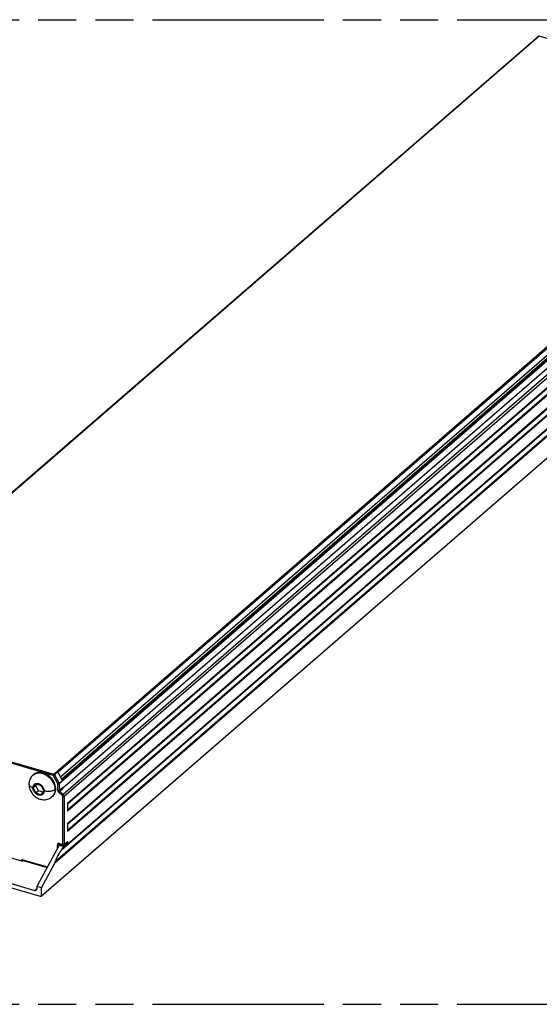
# Model space of a CAD drawing. Header units: millimetres. Extents: x 0 to 210, y 0 to 297.
# Tile 9 of 12: x 74 to 100, y 207 to 257. Entities that reach past the tile are written whole.
import ezdxf

# ---------------------------------------------------------------- set-up
doc = ezdxf.new("R2010")
doc.units = ezdxf.units.MM
doc.header["$LTSCALE"] = 19.36
doc.linetypes.add('PHANTOM', pattern=[0.8, 0.45, -0.05, 0.1, -0.05, 0.1, -0.05])
doc.layers.get('0').update_dxf_attribs({"linetype": 'CONTINUOUS'})
doc.layers.add('DEFAULT_3', color=7, linetype='PHANTOM')

msp = doc.modelspace()

# ---------------------------------------------------------------- linework, layer by layer
at = {"color": 7, "linetype": 'Continuous'}
for p, q in [((100.198764, 256.484945), (61.585431, 223.044817)), ((76.024703, 218.319554), (114.286256, 251.455031)), ((115.86235, 248.253929), (74.929017, 212.804622)), ((74.554314, 219.009123), (74.514314, 218.974482)), ((76.016099, 218.696887), (75.781669, 219.141041)), ((74.305722, 218.503506), (74.305722, 218.503428)), ((74.656538, 218.525496), (74.518683, 218.326519)), ((74.652016, 218.441989), (74.700982, 218.512666)), ((74.656538, 218.525496), (74.932248, 218.445905)), ((74.652016, 218.441989), (74.518683, 218.326519)), ((74.518683, 218.326519), (74.656538, 218.047952)), ((74.789871, 218.163422), (74.652016, 218.441989)), ((74.789871, 218.163422), (74.656538, 218.047952)), ((74.932248, 217.968361), (74.656538, 218.047952)), ((75.021137, 218.096661), (74.789871, 218.163422)), ((75.070103, 218.167338), (74.932248, 218.445905)), ((74.932248, 217.968361), (75.070103, 218.167338)), ((76.020327, 218.333444), (76.019589, 218.341792)), ((75.514472, 217.900427), (75.474472, 217.865786)), ((76.273624, 217.548144), (76.273624, 217.144825)), ((76.273624, 216.508914), (76.273624, 216.105594)), ((76.073624, 215.337305), (76.273624, 215.510511)), ((76.26235, 215.575904), (76.089017, 215.425793)), ((76.208537, 215.5293), (76.273624, 215.510511)), ((76.273624, 215.602887), (76.273624, 215.510511)), ((71.481781, 215.323404), (73.925881, 214.617853)), ((75.842683, 215.403972), (74.70935, 213.313964)), ((75.835617, 215.468208), (75.834435, 215.467382)), ((75.842683, 215.403972), (75.901276, 215.454715)), ((75.842683, 215.403972), (76.073624, 215.337305)), ((75.854558, 215.468201), (76.03931, 215.414868)), ((76.031882, 215.260329), (76.073624, 215.337305)), ((74.009108, 214.636597), (73.998735, 214.627613)), ((74.002627, 214.639725), (74.001917, 214.639685)), ((74.007037, 214.638988), (75.235552, 214.284346)), ((74.94029, 213.247297), (75.619532, 214.499903)), ((72.769453, 213.643024), (74.59388, 213.116357)), ((74.894102, 212.798751), (72.769453, 213.412084)), ((74.94029, 213.247297), (74.70935, 213.313964)), ((74.70935, 213.313964), (74.70935, 213.198494)), ((74.94029, 212.831605), (74.94029, 213.247297))]:
    msp.add_line(p, q, dxfattribs=at)
at = {"color": 9, "linetype": 'Continuous'}
for p, q in [((100.233679, 256.490817), (61.620345, 223.050689)), ((100.204783, 256.489003), (100.198764, 256.484945)), ((100.233679, 256.490817), (100.225911, 256.492401)), ((114.182461, 252.46415), (100.233679, 256.490817)), ((75.569128, 219.024022), (114.182461, 252.46415)), ((114.055316, 252.254518), (75.793433, 219.118755)), ((114.459589, 251.973689), (75.846256, 218.533561)), ((75.915726, 218.887057), (114.055316, 251.916911)), ((114.159239, 251.826911), (75.980928, 218.763523)), ((76.000247, 218.726921), (114.251615, 251.853577)), ((76.042555, 217.995014), (114.655889, 251.435142)), ((114.713624, 251.318475), (76.10029, 217.878347)), ((76.273624, 217.548144), (114.54029, 250.68805)), ((76.273624, 217.511178), (114.528779, 250.641115)), ((76.273624, 217.208374), (114.528779, 250.338311)), ((114.54029, 250.28473), (76.273624, 217.144825)), ((76.273624, 216.508914), (114.54029, 249.648819)), ((76.273624, 216.471948), (114.528779, 249.601884)), ((76.273624, 216.169144), (114.528779, 249.29908)), ((114.54029, 249.2455), (76.273624, 216.105594)), ((115.194382, 248.772729), (75.619532, 214.499903)), ((75.659404, 214.597984), (115.131488, 248.781811)), ((75.968988, 215.168895), (114.821904, 248.816507)), ((76.031882, 215.260329), (114.782032, 248.818943)), ((74.94029, 212.831605), (115.873624, 248.280912)), ((61.620345, 223.050689), (75.569128, 219.024022)), ((75.542461, 218.95474), (61.593679, 222.981407)), ((75.781669, 219.141041), (75.608336, 218.99093)), ((75.542461, 218.95474), (75.773401, 218.517198)), ((75.608336, 218.99093), (75.842766, 218.546776)), ((75.773401, 218.18192), (75.773401, 218.517198)), ((75.842766, 218.546776), (76.016099, 218.696887)), ((75.846256, 218.533561), (75.846256, 218.191681)), ((75.819589, 218.088587), (75.992795, 217.938587)), ((75.846256, 218.191681), (76.019589, 218.341792)), ((76.042683, 218.295125), (75.86935, 218.145014)), ((75.86935, 218.145014), (76.042555, 217.995014)), ((75.498628, 217.888464), (75.474484, 217.865796)), ((76.027436, 215.443015), (76.027436, 217.868587)), ((76.10029, 217.878347), (76.10029, 215.452775)), ((76.10029, 215.452775), (76.273624, 215.602887)), ((75.750307, 215.233619), (75.750307, 215.430639)), ((75.823162, 215.440399), (75.818422, 215.436951)), ((75.854861, 215.467851), (75.823162, 215.440399)), ((75.823162, 215.440399), (75.823162, 215.367972)), ((75.842683, 215.496348), (76.027436, 215.443015)), ((76.089789, 215.446292), (76.09555, 215.449327)), ((76.09555, 215.449327), (76.10029, 215.452775)), ((73.995163, 214.667135), (75.247142, 214.30572)), ((73.998933, 214.630574), (73.998735, 214.627613)), ((74.59388, 213.116357), (74.70935, 213.216357))]:
    msp.add_line(p, q, dxfattribs=at)
at = {"color": 7, "linetype": 'Continuous'}
for points in [[(100.198764, 256.484945), (100.20048, 256.486369), (100.202393, 256.487822), (100.204483, 256.489261), (100.206761, 256.490671), (100.209235, 256.492031), (100.211907, 256.493316), (100.214779, 256.494501), (100.217862, 256.495563), (100.22117, 256.496474), (100.224693, 256.4972), (100.22841, 256.497701), (100.232348, 256.497945), (100.236531, 256.497886), (100.240924, 256.497468), (100.245489, 256.496638), (100.24847, 256.49587)], [(75.669478, 218.271441), (75.666744, 218.330987), (75.658688, 218.391128), (75.645238, 218.452143), (75.626609, 218.513192), (75.602885, 218.573717), (75.574395, 218.633152), (75.54146, 218.690797), (75.504193, 218.746497), (75.462621, 218.8001), (75.417322, 218.850887), (75.368726, 218.898194), (75.317293, 218.941703), (75.263462, 218.980962), (75.207728, 219.01571), (75.150571, 219.045588), (75.092481, 219.070429), (75.033945, 219.089972), (74.97545, 219.104133), (74.917488, 219.112738), (74.860527, 219.115787), (74.805056, 219.113193), (74.75151, 219.105039), (74.700352, 219.091323), (74.651991, 219.072216), (74.606845, 219.047765), (74.565351, 219.018349), (74.554327, 219.009143)], [(74.514911, 218.974991), (74.496466, 218.958359), (74.459754, 218.920598), (74.426325, 218.879423), (74.396508, 218.835066), (74.370532, 218.787781), (74.348644, 218.737891), (74.33107, 218.685653), (74.317992, 218.631418), (74.309543, 218.575441), (74.305875, 218.517883), (74.305722, 218.503517)], [(74.305722, 218.503428), (74.305873, 218.48901), (74.310073, 218.425604), (74.320001, 218.362194), (74.33553, 218.299277), (74.356541, 218.237329), (74.382824, 218.176833), (74.414189, 218.118265), (74.450378, 218.062059), (74.491136, 218.008679), (74.536133, 217.958573), (74.58503, 217.912198), (74.637397, 217.869999), (74.692784, 217.83239), (74.750675, 217.799759), (74.811012, 217.77223), (74.871858, 217.750603), (74.933881, 217.734548), (74.997787, 217.724116), (75.061334, 217.719808), (75.124033, 217.721564), (75.184754, 217.729177), (75.243225, 217.742351), (75.299019, 217.760727), (75.351992, 217.78408), (75.402033, 217.812199), (75.448823, 217.844811), (75.47439, 217.865721)], [(75.514459, 217.900406), (75.540716, 217.925228), (75.573727, 217.963744), (75.60234, 218.006682), (75.626211, 218.053532), (75.644988, 218.103936), (75.658567, 218.157375), (75.666704, 218.213131), (75.669478, 218.271441)], [(76.042683, 218.295125), (76.036007, 218.301759), (76.030397, 218.308982), (76.025792, 218.316916), (76.022375, 218.325193), (76.020327, 218.333444)], [(76.262359, 215.575921), (76.264789, 215.578271), (76.268563, 215.583348), (76.271348, 215.589227), (76.273022, 215.595719), (76.273624, 215.602887)], [(75.854558, 215.468201), (75.849106, 215.469431), (75.844323, 215.469875), (75.840436, 215.46967), (75.83755, 215.469035), (75.835617, 215.468208)], [(76.03931, 215.414868), (76.047994, 215.413127), (76.056971, 215.412853)], [(76.056971, 215.412853), (76.065996, 215.414119), (76.074584, 215.416865)], [(76.074584, 215.416865), (76.082311, 215.420847), (76.089017, 215.425793)], [(73.925881, 214.617853), (73.933571, 214.616034), (73.941513, 214.614857), (73.949804, 214.614321), (73.95815, 214.614428), (73.96635, 214.615194), (73.974217, 214.616581), (73.981551, 214.618575), (73.988194, 214.621112), (73.993894, 214.624116), (73.998735, 214.627613)], [(74.007037, 214.638988), (74.004377, 214.63958), (74.002627, 214.639725)], [(74.59388, 213.116357), (74.60913, 213.112984), (74.623845, 213.111663), (74.638141, 213.112413), (74.651672, 213.115178), (74.664194, 213.119952), (74.675528, 213.126607), (74.68114, 213.131025)], [(74.68114, 213.131025), (74.685455, 213.135074), (74.693845, 213.145175), (74.700517, 213.156781), (74.705393, 213.169669), (74.708321, 213.18354), (74.70935, 213.198494)], [(74.929026, 212.804639), (74.926754, 212.802859), (74.921268, 212.799743), (74.915102, 212.797749), (74.908419, 212.796893), (74.901444, 212.797233), (74.894102, 212.798751)], [(74.94029, 212.831605), (74.939688, 212.824436), (74.938015, 212.817944), (74.935229, 212.812065), (74.931454, 212.806988), (74.929026, 212.804639)]]:
    msp.add_lwpolyline(points, dxfattribs=at)
at = {"color": 9, "linetype": 'Continuous'}
for points in [[(100.225911, 256.492401), (100.218365, 256.492625), (100.211255, 256.491481), (100.204783, 256.489003)], [(100.24847, 256.49587), (100.245765, 256.496267), (100.2419, 256.495687), (100.237838, 256.493853), (100.233679, 256.490817)], [(74.514789, 218.974892), (74.528786, 218.98645), (74.571194, 219.015836)], [(74.571194, 219.015836), (74.616932, 219.039839), (74.665538, 219.058378), (74.716506, 219.071415), (74.76896, 219.078939), (74.823525, 219.081127), (74.881569, 219.077686), (74.940417, 219.068503), (74.996981, 219.054467), (75.05337, 219.03545), (75.111729, 219.010414), (75.168897, 218.980399), (75.222077, 218.947276), (75.272956, 218.910452), (75.322393, 218.869277), (75.369599, 218.824221), (75.414175, 218.775521), (75.455752, 218.723393)], [(75.542461, 218.95474), (75.54279, 218.96225), (75.543766, 218.970144), (75.545368, 218.978226), (75.547554, 218.9863), (75.550272, 218.994164), (75.553454, 219.001627), (75.557022, 219.008504), (75.560888, 219.014625), (75.564956, 219.019841), (75.569128, 219.024022)], [(75.569128, 219.024022), (75.576896, 219.021122), (75.584442, 219.016989), (75.591552, 219.01174), (75.598023, 219.005526), (75.603672, 218.998523), (75.608336, 218.99093)], [(74.305722, 218.503428), (74.3063, 218.492692), (74.310209, 218.473607), (74.317817, 218.454648), (74.32917, 218.435999), (74.344258, 218.417812), (74.363097, 218.400255), (74.385545, 218.383582), (74.411409, 218.36802), (74.440352, 218.353816), (74.471982, 218.341163), (74.505718, 218.33026)], [(74.505718, 218.330262), (74.507574, 218.362259), (74.512961, 218.392431), (74.521949, 218.420952), (74.534325, 218.447295), (74.549997, 218.471073), (74.568665, 218.492035), (74.59006, 218.50983), (74.613993, 218.52437), (74.640333, 218.535501), (74.668637, 218.543074), (74.698561, 218.546873), (74.729676, 218.546937), (74.761572, 218.543189), (74.793855, 218.535758), (74.826121, 218.52468), (74.857986, 218.510153), (74.889054, 218.492298), (74.918951, 218.471391), (74.947289, 218.447626), (74.973717, 218.421383), (74.997817, 218.393024), (75.019412, 218.362801), (75.038284, 218.33091), (75.054147, 218.297886), (75.066668, 218.264172), (75.075762, 218.230242), (75.081203, 218.196794), (75.083068, 218.163595)], [(75.455752, 218.723393), (75.493911, 218.668128), (75.528301, 218.609919), (75.558667, 218.548667), (75.584063, 218.485755), (75.603927, 218.422508), (75.618155, 218.359459), (75.626658, 218.2974), (75.629478, 218.2368)], [(75.608336, 218.99093), (75.603697, 218.987168), (75.598205, 218.983173), (75.591992, 218.979041), (75.58521, 218.974876), (75.578028, 218.970782), (75.570624, 218.966861), (75.563182, 218.96321), (75.555888, 218.95992), (75.548924, 218.957074), (75.542461, 218.95474)], [(75.842766, 218.546776), (75.838077, 218.543094), (75.832463, 218.539339), (75.826058, 218.535615), (75.819022, 218.532004), (75.811527, 218.528601), (75.803746, 218.525477), (75.795852, 218.522711), (75.788039, 218.520369), (75.780496, 218.518501), (75.773401, 218.517198)], [(75.846256, 218.533561), (75.841531, 218.530037), (75.835798, 218.526776), (75.829204, 218.523844), (75.821907, 218.521316), (75.814082, 218.519249), (75.805901, 218.517692), (75.797545, 218.516681), (75.78921, 218.516252), (75.78109, 218.516433), (75.773401, 218.517198)], [(75.846256, 218.533561), (75.846157, 218.53573), (75.845859, 218.537938), (75.845366, 218.540166), (75.844682, 218.542394), (75.843813, 218.544604), (75.842766, 218.546776)], [(75.083068, 218.163595), (75.081212, 218.131598), (75.075825, 218.101427), (75.066837, 218.072905), (75.054461, 218.046563), (75.038789, 218.022784), (75.020121, 218.001822), (74.998726, 217.984028), (74.974793, 217.969488), (74.948453, 217.958356), (74.920149, 217.950783), (74.890225, 217.946984), (74.85911, 217.94692), (74.827214, 217.950668), (74.794931, 217.9581), (74.762665, 217.969178), (74.7308, 217.983704), (74.699732, 218.00156), (74.669835, 218.022466), (74.641498, 218.046232), (74.615069, 218.072475), (74.590969, 218.100834), (74.569374, 218.131056), (74.550502, 218.162947), (74.53464, 218.195972), (74.522118, 218.229685), (74.513025, 218.263616), (74.507583, 218.297063), (74.505718, 218.330262)], [(75.629475, 218.236806), (75.608319, 218.220392), (75.584087, 218.205102), (75.5573, 218.19121), (75.528196, 218.178764), (75.497119, 218.167856), (75.464123, 218.158468), (75.429112, 218.150617), (75.392469, 218.144432), (75.354492, 218.140023), (75.315448, 218.137463), (75.275618, 218.136842), (75.235514, 218.138225), (75.195628, 218.141642), (75.156553, 218.147073), (75.118822, 218.154442), (75.083069, 218.163598)], [(75.629478, 218.2368), (75.62697, 218.181133), (75.619259, 218.126277), (75.606075, 218.072738), (75.587292, 218.021372), (75.562803, 217.972776), (75.532997, 217.928142), (75.498628, 217.888464)], [(75.773401, 218.18192), (75.780955, 218.180119), (75.788979, 218.17893), (75.797277, 218.178384), (75.805643, 218.178493), (75.813872, 218.179256), (75.821761, 218.180653), (75.829115, 218.18265), (75.835755, 218.185197), (75.841516, 218.188232), (75.846256, 218.191681)], [(75.773401, 218.18192), (75.774215, 218.169529), (75.776549, 218.157105), (75.780442, 218.144542), (75.785778, 218.132159), (75.7925, 218.120177), (75.800459, 218.108788), (75.809468, 218.098291), (75.819589, 218.088587)], [(75.86935, 218.145014), (75.864894, 218.140991), (75.859979, 218.136246), (75.854727, 218.130897), (75.849265, 218.125074), (75.84373, 218.118921), (75.838257, 218.11259), (75.83298, 218.106237), (75.828031, 218.100018), (75.82353, 218.094086), (75.819589, 218.088587)], [(75.846256, 218.191681), (75.846958, 218.183458), (75.849042, 218.175079), (75.852444, 218.1668), (75.857062, 218.158872), (75.862755, 218.151536), (75.86935, 218.145014)], [(75.992795, 217.938587), (75.996736, 217.944086), (76.001236, 217.950018), (76.006185, 217.956237), (76.011462, 217.96259), (76.016935, 217.968921), (76.02247, 217.975074), (76.027932, 217.980897), (76.033184, 217.986246), (76.038099, 217.990991), (76.042555, 217.995014)], [(75.992795, 217.938587), (76.000385, 217.931309), (76.007142, 217.923436), (76.013112, 217.914894), (76.018153, 217.905907), (76.022155, 217.89662), (76.025075, 217.887198), (76.026825, 217.87788), (76.027436, 217.868587)], [(76.10029, 217.878347), (76.09555, 217.874899), (76.089789, 217.871864), (76.08315, 217.869316), (76.075795, 217.86732), (76.067906, 217.865923), (76.059677, 217.86516), (76.051311, 217.865051), (76.043014, 217.865597), (76.034989, 217.866785), (76.027436, 217.868587)], [(76.042555, 217.995014), (76.055114, 217.982997), (76.06647, 217.96976), (76.076429, 217.955529), (76.08482, 217.940548), (76.091501, 217.925073), (76.096356, 217.909369), (76.099302, 217.893704), (76.10029, 217.878347)], [(75.842683, 215.496348), (75.830484, 215.499047), (75.818711, 215.500103), (75.807275, 215.499504), (75.79645, 215.497292), (75.786432, 215.493473), (75.777365, 215.488148), (75.769423, 215.481375), (75.762712, 215.473294), (75.757374, 215.464009), (75.753473, 215.453699), (75.751131, 215.442602), (75.750307, 215.430639)], [(75.790778, 215.427975), (75.782549, 215.427212), (75.774183, 215.427103), (75.765885, 215.427649), (75.757861, 215.428837), (75.750307, 215.430639)], [(75.818422, 215.436951), (75.812661, 215.433916), (75.806021, 215.431368), (75.798667, 215.429372), (75.790778, 215.427975)], [(75.828196, 215.459915), (75.825423, 215.45402), (75.823731, 215.447461), (75.823162, 215.440399)], [(75.834435, 215.467382), (75.831983, 215.465002), (75.828196, 215.459915)], [(75.842683, 215.496348), (75.843012, 215.489407), (75.843989, 215.483206), (75.84559, 215.477896), (75.847776, 215.47361), (75.850494, 215.470452), (75.853676, 215.468501), (75.854558, 215.468201)], [(76.027436, 215.443015), (76.034989, 215.441213), (76.043014, 215.440025)], [(76.03931, 215.414868), (76.038428, 215.415168), (76.035246, 215.417119), (76.032528, 215.420277), (76.030342, 215.424563), (76.028741, 215.429872), (76.027764, 215.436074), (76.027436, 215.443015)], [(76.043014, 215.440025), (76.051311, 215.439479), (76.059677, 215.439588)], [(76.059677, 215.439588), (76.067906, 215.440351), (76.075795, 215.441748), (76.08315, 215.443744), (76.089789, 215.446292)], [(76.10029, 215.452775), (76.099722, 215.445714), (76.09803, 215.439155), (76.095256, 215.43326), (76.091469, 215.428173), (76.089017, 215.425793)], [(73.946219, 214.661017), (73.94019, 214.655876), (73.935185, 214.649846), (73.931174, 214.642865), (73.928247, 214.635121), (73.926492, 214.626805), (73.925881, 214.617853)], [(73.995163, 214.667135), (73.986056, 214.669155), (73.977253, 214.66995), (73.968682, 214.66951), (73.960558, 214.667863), (73.953094, 214.665035), (73.946219, 214.661017)], [(73.995163, 214.667135), (73.995491, 214.660194), (73.996468, 214.653992), (73.998069, 214.648683), (74.000255, 214.644397), (74.002973, 214.641239), (74.006155, 214.639288), (74.007037, 214.638988)], [(74.004372, 214.641105), (74.003518, 214.640306), (74.001836, 214.638278), (74.000497, 214.635952), (73.999524, 214.63337), (73.998933, 214.630574)]]:
    msp.add_lwpolyline(points, dxfattribs=at)
at = {"color": 7, "linetype": 'Continuous'}
for centre, major_axis, start_param, end_param in [((76.127372, 214.793033), (0.398554, 0.636788), 1.253230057, 2.153853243), ((75.916412, 215.293662), (0.1323, 0.211382), -1.888362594, -1.438051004), ((75.504062, 214.533237), (0.1323, 0.211382), -1.438051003, -0.987739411)]:
    msp.add_ellipse(centre, major_axis=major_axis, ratio=0.467536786, start_param=start_param, end_param=end_param, dxfattribs=at)
at = {"layer": 'DEFAULT_3', "color": 7, "linetype": 'PHANTOM'}
for p, q in [((49.609248, 257.330336), (149.609248, 257.330336)), ((49.609248, 207.330336), (149.609248, 207.330336))]:
    msp.add_line(p, q, dxfattribs=at)

doc.saveas('drawing.dxf')
